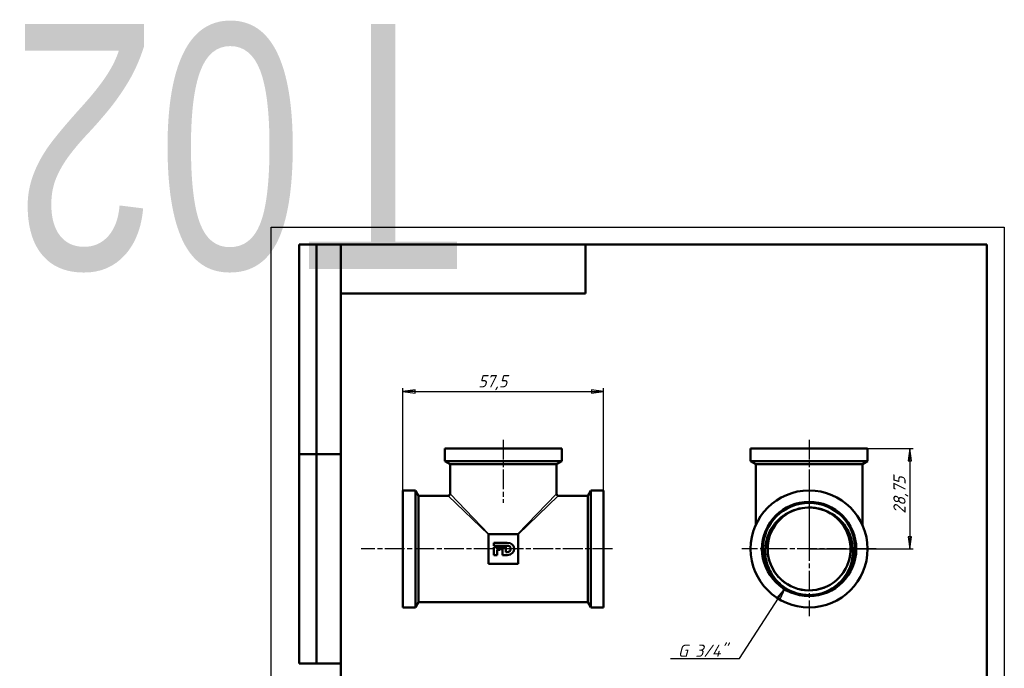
# Model space of a CAD drawing. Header units: millimetres. Extents: x -72 to 417, y -69 to 356.
# Tile 5 of 6: x -72 to 210, y 171 to 356. Entities that reach past the tile are written whole.
import ezdxf
from ezdxf.enums import TextEntityAlignment as Align

# ---------------------------------------------------------------- set-up
doc = ezdxf.new("R2018")
doc.units = ezdxf.units.MM
doc.linetypes.add('CHAIN', pattern=[0.7087, 0.4724, -0.0591, 0.1181, -0.0591])
for name, color, linetype, lineweight in [('Видимые тонкие (ГОСТ)', 7, 'Continuous', 35), ('Видимый контур (ГОСТ)', 7, 'Continuous', 50), ('Кромка (ГОСТ)', 7, 'Continuous', 50), ('Маркер центра (ГОСТ)', 7, 'Continuous', 25), ('Обозначение (ГОСТ)', 7, 'Continuous', 25), ('Осевая линия (ГОСТ)', 7, 'Continuous', 25), ('Размер (ГОСТ)', 7, 'Continuous', 25), ('Эскизная геометрия (ГОСТ)', 7, 'Continuous', 50)]:
    doc.layers.add(name, color=color, linetype=linetype, lineweight=lineweight)
doc.styles.get("Standard").update_dxf_attribs({"font": 'GOST Common Italic.ttf'})
doc.styles.add('Обычный текст (ГОСТ)', font='GOST Common Italic.ttf')
doc.dimstyles.new('Обычный (ГОСТ)', dxfattribs={"dimtxt": 3.5, "dimasz": 3.5, "dimexe": 1, "dimexo": 0, "dimgap": 0.5, "dimtad": 1, "dimrnd": 1e-08, "dimtxsty": 'Обычный текст (ГОСТ)', "dimblk": 'Filled-1', "dimcen": 0.09, "dimdle": 15, "dimclrd": 256, "dimclre": 256, "dimclrt": 256, "dimazin": 2, "dimtfac": 0.714286, "dimtdec": 3, "dimtmove": 0, "dimatfit": 3, "dimfxl": 1, "dimtolj": 1, "dimlwd": 25, "dimlwe": 25, "dimarcsym": 0})

# ---------------------------------------------------------------- blocks, each defined once
blk = doc.blocks.new('ГОСТ - Доп. графы 2')
at = {"layer": 'Эскизная геометрия (ГОСТ)'}
for p, q in [((-12, 0), (-12, 120)), ((-12, 120), (0, 120)), ((-7, 0), (-7, 120)), ((-12, 60), (0, 60)), ((0, 0), (-12, 0))]:
    blk.add_line(p, q, dxfattribs=at)
at = {"layer": 'Обозначение (ГОСТ)', "lineweight": 30, "width": 0.8, "flags": 17}
for tag, p in [('Первичная_применяемость', (-3.65, 90.03)), ('Справочный_номер', (-3.55, 30.02))]:
    blk.add_attdef(tag, text='', height=3.17, rotation=90, dxfattribs=at).set_placement(p, align=Align.MIDDLE_CENTER)
blk = doc.blocks.new('ГОСТ - Доп. графы 3')
at = {"layer": 'Эскизная геометрия (ГОСТ)'}
for p, q in [((0, 0), (70, 0)), ((70, 0), (70, -14)), ((70, -14), (0, -14))]:
    blk.add_line(p, q, dxfattribs=at)
at = {"layer": 'Обозначение (ГОСТ)', "lineweight": 30, "width": 0.8}
blk.add_attdef('ОБОЗНАЧЕНИЕ', text='', height=5, rotation=180, dxfattribs=at).set_placement((34.94, -6.97), align=Align.MIDDLE_CENTER)
blk = doc.blocks.new('Рамки ГОСТ_ граница 297x210')
at = {"layer": 'Кромка (ГОСТ)', "lineweight": 25}
for p, q in [((0, 0), (0, 297)), ((0, 297), (210, 297)), ((210, 297), (210, 0)), ((210, 0), (0, 0))]:
    blk.add_line(p, q, dxfattribs=at)
at = {"layer": 'Кромка (ГОСТ)'}
for p, q in [((205, 292), (20, 292)), ((20, 292), (20, 5)), ((205, 5), (205, 292)), ((20, 5), (205, 5))]:
    blk.add_line(p, q, dxfattribs=at)
blk = doc.blocks.new('Filled-1')
at = {"color": 0}
for p, q in [((0, 0), (-1, 0.143)), ((-1, 0.143), (-1, -0.143)), ((-1, 0), (0, 0)), ((-1, -0.143), (0, 0))]:
    blk.add_line(p, q, dxfattribs=at)
at = {"color": 0, "flags": 128}
blk.add_lwpolyline([(-1, -0.143), (0, 0), (-1, 0.143), (-1, -0.143)], dxfattribs=at)
at = {"color": 0}
blk.add_solid([(-1, -0.143), (0, 0), (-1, 0.143), (-1, -0.143)], dxfattribs=at)
blk = doc.blocks.new('*D8')
at = {"layer": 'Defpoints', "color": 0, "linetype": 'Continuous', "transparency": 16777216}
for p in [(95.24, 249.9), (37.74, 221.57), (95.24, 221.57)]:
    blk.add_point(p, dxfattribs=at)
at = {"layer": 'Размер (ГОСТ)', "linetype": 'Continuous', "lineweight": 25, "transparency": 16777216}
for p, q in [((37.74, 221.57), (37.74, 250.9)), ((41.24, 249.9), (91.74, 249.9)), ((95.24, 221.57), (95.24, 250.9))]:
    blk.add_line(p, q, dxfattribs=at)
at = {"layer": 'Размер (ГОСТ)', "linetype": 'Continuous', "lineweight": 25, "transparency": 16777216, "xscale": 3.5, "yscale": 3.5, "zscale": 3.5, "rotation": 180}
blk.add_blockref('Filled-1', (37.74, 249.9), dxfattribs=at)
at = {"layer": 'Размер (ГОСТ)', "linetype": 'Continuous', "lineweight": 25, "transparency": 16777216, "xscale": 3.5, "yscale": 3.5, "zscale": 3.5}
blk.add_blockref('Filled-1', (95.24, 249.9), dxfattribs=at)
at = {"layer": 'Размер (ГОСТ)', "linetype": 'Continuous', "lineweight": 25, "transparency": 16777216, "insert": (59.33, 254.6), "char_height": 3.5, "attachment_point": 1, "style": 'Обычный текст (ГОСТ)'}
blk.add_mtext('\\A1;57,5', dxfattribs=at)
blk = doc.blocks.new('*D9')
at = {"layer": 'Defpoints', "color": 0, "linetype": 'Continuous', "transparency": 16777216}
for p in [(170.84, 233.57), (154.09, 204.82), (182.92, 204.82)]:
    blk.add_point(p, dxfattribs=at)
at = {"layer": 'Размер (ГОСТ)', "linetype": 'Continuous', "lineweight": 25, "transparency": 16777216}
for p, q in [((170.84, 233.57), (183.92, 233.57)), ((182.92, 230.07), (182.92, 208.32)), ((154.09, 204.82), (183.92, 204.82))]:
    blk.add_line(p, q, dxfattribs=at)
at = {"layer": 'Размер (ГОСТ)', "linetype": 'Continuous', "lineweight": 25, "transparency": 16777216, "xscale": 3.5, "yscale": 3.5, "zscale": 3.5}
for p, rotation in [((182.92, 233.57), 90), ((182.92, 204.82), 270)]:
    blk.add_blockref('Filled-1', p, dxfattribs=dict(at, rotation=rotation))
at = {"layer": 'Размер (ГОСТ)', "linetype": 'Continuous', "lineweight": 25, "transparency": 16777216, "insert": (178.22, 214.9), "char_height": 3.5, "attachment_point": 1, "rotation": 90, "style": 'Обычный текст (ГОСТ)'}
blk.add_mtext('\\A1;28,75', dxfattribs=at)
blk = doc.blocks.new('*D10')
at = {"layer": 'Defpoints', "color": 0, "linetype": 'Continuous', "transparency": 16777216}
for p in [(154.08, 204.15), (147.27, 193.62)]:
    blk.add_point(p, dxfattribs=at)
at = {"layer": 'Размер (ГОСТ)', "linetype": 'Continuous', "lineweight": 25, "transparency": 16777216}
for p, q in [((134.19, 173.41), (145.36, 190.68)), ((114.38, 173.41), (134.19, 173.41))]:
    blk.add_line(p, q, dxfattribs=at)
at = {"layer": 'Размер (ГОСТ)', "linetype": 'Continuous', "lineweight": 25, "transparency": 16777216, "xscale": 3.5, "yscale": 3.5, "zscale": 3.5, "rotation": 57.09034122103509}
blk.add_blockref('Filled-1', (147.27, 193.62), dxfattribs=at)
at = {"layer": 'Размер (ГОСТ)', "linetype": 'Continuous', "lineweight": 25, "transparency": 16777216, "insert": (114.38, 177.41), "char_height": 3.5, "attachment_point": 1, "style": 'Обычный текст (ГОСТ)'}
blk.add_mtext('\\A1; \\fGOST Common|b0|i1;\\H3.5000;G 3/4"', dxfattribs=at)

msp = doc.modelspace()

# ---------------------------------------------------------------- linework, layer by layer
at = {"layer": 'Видимые тонкие (ГОСТ)'}
for p, q in [((62.2485, 208.9227), (50.7356, 220.0701)), ((51.2356, 220.5701), (62.383, 209.0572)), ((70.5882, 209.0572), (81.7356, 220.5701)), ((82.2356, 220.0701), (70.7227, 208.9227))]:
    msp.add_line(p, q, dxfattribs=at)
for points, knots in [([(160.0714, 215.1843), (162.5725, 213.7409), (164.5182, 211.361), (165.4359, 208.623), (166.3533, 205.886), (166.2352, 202.8156), (165.1104, 200.1572), (163.986, 197.4999), (161.8658, 195.2778), (159.264, 194.0302), (156.6632, 192.7831), (153.6045, 192.5207), (150.8293, 193.3066), (148.0551, 194.0922), (145.589, 195.9184), (144.0283, 198.3427), (142.4682, 200.7661), (141.8266, 203.7657), (142.259, 206.6152), (142.6912, 209.4638), (144.1926, 212.1371), (146.4001, 213.9886), (146.9163, 214.4215), (147.4701, 214.8087), (148.0524, 215.1468)], [0.52343247, 0.52343247, 0.52343247, 0.52343247, 1.24739553, 1.24739553, 1.24739553, 1.97106915, 1.97106915, 1.97106915, 2.69445839, 2.69445839, 2.69445839, 3.41756828, 3.41756828, 3.41756828, 4.14040384, 4.14040384, 4.14040384, 4.86297006, 4.86297006, 4.86297006, 5.58527191, 5.58527191, 5.58527191, 5.75418181, 5.75418181, 5.75418181, 5.75418181]), ([(160.6797, 193.4658), (158.0024, 191.9119), (154.7647, 191.3489), (151.72, 191.9077), (150.2618, 192.1754), (148.8537, 192.6992), (147.5678, 193.4365)], [2.61572767, 2.61572767, 2.61572767, 2.61572767, 3.32311375, 3.32311375, 3.32311375, 3.66188661, 3.66188661, 3.66188661, 3.66188661])]:
    msp.add_open_spline(points, degree=3, knots=knots, dxfattribs=at)
at = {"layer": 'Видимый контур (ГОСТ)'}
for p, q in [((49.7356, 233.5701), (83.2356, 233.5701)), ((49.7356, 233.5701), (49.7356, 229.9362)), ((83.2356, 233.5701), (83.2356, 229.9362)), ((137.3399, 233.5701), (170.8399, 233.5701)), ((137.3399, 233.5701), (137.3399, 229.9362)), ((170.8399, 233.5701), (170.8399, 229.9362)), ((49.7356, 229.9362), (83.2356, 229.9362)), ((51.2356, 229.0701), (49.7356, 229.9362)), ((51.2356, 229.0701), (81.7356, 229.0701)), ((51.2356, 229.0701), (51.2356, 220.5701)), ((81.7356, 229.0701), (83.2356, 229.9362)), ((81.7356, 229.0701), (81.7356, 220.5701)), ((137.3399, 229.9362), (170.8399, 229.9362)), ((138.8399, 229.0701), (137.3399, 229.9362)), ((138.8399, 229.0701), (169.3399, 229.0701)), ((138.8399, 229.0701), (138.8399, 211.7483)), ((169.3399, 229.0701), (170.8399, 229.9362)), ((169.3399, 229.0701), (169.3399, 211.7483)), ((37.7356, 221.5701), (37.7356, 188.0701)), ((41.3696, 221.5701), (37.7356, 221.5701)), ((41.3696, 221.5701), (41.3696, 188.0701)), ((42.2356, 220.0701), (41.3696, 221.5701)), ((42.2356, 220.0701), (42.2356, 189.5701)), ((50.7356, 220.0701), (42.2356, 220.0701)), ((90.7356, 220.0701), (82.2356, 220.0701)), ((90.7356, 220.0701), (91.6016, 221.5701)), ((90.7356, 220.0701), (90.7356, 189.5701)), ((91.6016, 221.5701), (91.6016, 188.0701)), ((95.2356, 221.5701), (91.6016, 221.5701)), ((95.2356, 221.5701), (95.2356, 188.0701)), ((70.7227, 209.0572), (62.2485, 209.0572)), ((62.2485, 209.0572), (62.2485, 200.583)), ((70.7227, 200.583), (70.7227, 209.0572)), ((63.7586, 206.6176), (67.6111, 206.6176)), ((63.7586, 205.7543), (63.7586, 206.6176)), ((67.6258, 205.7543), (63.7586, 205.7543)), ((63.7586, 205.3505), (65.9475, 205.3505)), ((63.7586, 203.0632), (63.7586, 205.3505)), ((64.7351, 203.0632), (63.7586, 203.0632)), ((64.7351, 204.578), (64.7351, 203.0632)), ((65.6197, 204.578), (64.7351, 204.578)), ((65.9475, 205.3505), (65.6197, 204.578)), ((66.2513, 203.0632), (66.2513, 205.3505)), ((66.2513, 205.3505), (67.2281, 205.3505)), ((67.5905, 203.0632), (66.2513, 203.0632)), ((67.2281, 205.3505), (67.2281, 203.9365)), ((67.2281, 203.9365), (67.6258, 203.9365)), ((62.2485, 200.583), (70.7227, 200.583)), ((42.2356, 189.5701), (41.3696, 188.0701)), ((90.7356, 189.5701), (42.2356, 189.5701)), ((90.7356, 189.5701), (91.6016, 188.0701)), ((41.3696, 188.0701), (37.7356, 188.0701)), ((95.2356, 188.0701), (91.6016, 188.0701))]:
    msp.add_line(p, q, dxfattribs=at)
for radius in [16.75, 13.5, 13.22, 13.22]:
    msp.add_circle((154.0899, 204.8201), radius, dxfattribs=at)
for centre, radius, start, end in [((50.7356, 220.5701), 0.5, 270, 0), ((82.2356, 220.5701), 0.5, 180, 270), ((154.0899, 204.8201), 11.8748, 88.476614, 91.842582)]:
    msp.add_arc(centre, radius, start, end, dxfattribs=at)
for points, knots in [([(147.5635, 193.4293), (146.1303, 194.3329), (144.8859, 195.5057), (142.937, 198.2425), (142.2427, 199.774), (141.4915, 202.9911), (141.4316, 204.6432), (141.9492, 207.849), (142.5111, 209.3735), (143.9235, 211.6797), (144.6179, 212.5326), (146.2075, 214.0193), (147.0929, 214.6489), (148.0508, 215.1508)], [0, 0, 0, 0, 0.5082917, 0.5082917, 1.00832179, 1.00832179, 1.50008757, 1.50008757, 1.98358631, 1.98358631, 2.31256097, 2.31256097, 2.63755813, 2.63755813, 2.63755813, 2.63755813]), ([(153.7079, 216.6814), (152.6011, 216.6475), (151.4993, 216.4617), (150.4453, 216.1218), (147.6459, 215.219), (145.2105, 213.2354), (143.7598, 210.6767), (142.3463, 208.1835), (141.8792, 205.1686), (142.4718, 202.3646), (143.0628, 199.5683), (144.7024, 197.0065), (146.994, 195.2987), (149.2803, 193.5948), (152.1955, 192.7557), (155.0378, 192.9833), (157.8746, 193.2104), (160.6141, 194.4981), (162.5991, 196.5374), (164.5938, 198.5866), (165.8088, 201.3769), (165.9502, 204.233), (166.0909, 207.0765), (165.1667, 209.9603), (163.3992, 212.1922), (161.6303, 214.4259), (159.0323, 215.9871), (156.2296, 216.5006), (155.6277, 216.6108), (155.0173, 216.6745), (154.4056, 216.6907)], [-6.25102619, -6.25102619, -6.25102619, -6.25102619, -5.97122514, -5.97122514, -5.97122514, -5.22814551, -5.22814551, -5.22814551, -4.50409627, -4.50409627, -4.50409627, -3.78204756, -3.78204756, -3.78204756, -3.0616865, -3.0616865, -3.0616865, -2.3427078, -2.3427078, -2.3427078, -1.62025768, -1.62025768, -1.62025768, -0.90101171, -0.90101171, -0.90101171, -0.18117967, -0.18117967, -0.18117967, -0.02658809, -0.02658809, -0.02658809, -0.02658809]), ([(148.0508, 215.1508), (148.6051, 215.4412), (149.4092, 215.8302), (151.5033, 216.4714), (152.5993, 216.6543), (153.7081, 216.6888)], [0, 0, 0, 0, 0.187727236, 0.187727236, 0.381800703, 0.381800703, 0.381800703, 0.381800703]), ([(154.4056, 216.6907), (155.5144, 216.6624), (156.6112, 216.4857), (158.709, 215.8563), (159.5154, 215.4717), (160.0714, 215.1843)], [0.031178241, 0.031178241, 0.031178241, 0.031178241, 0.364434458, 0.364434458, 0.686918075, 0.686918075, 0.686918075, 0.686918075]), ([(160.0714, 215.1843), (161.4663, 214.4633), (162.7056, 213.4746), (164.7578, 211.0594), (165.5428, 209.6494), (166.5419, 206.5825), (166.7363, 204.9519), (166.4921, 201.6792), (166.0453, 200.0695), (164.7859, 197.5523), (164.1289, 196.5906), (162.5679, 194.8577), (161.6684, 194.0969), (160.6797, 193.4658)], [0, 0, 0, 0, 0.4710899, 0.4710899, 0.950435, 0.950435, 1.43803249, 1.43803249, 1.93387959, 1.93387959, 2.28117807, 2.28117807, 2.63244562, 2.63244562, 2.63244562, 2.63244562]), ([(154.1268, 191.6004), (152.7769, 191.5966), (151.432, 191.8073), (149.0877, 192.5748), (148.222, 193.0141), (147.5635, 193.4293)], [0, 0, 0, 0, 0.404948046, 0.404948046, 0.741282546, 0.741282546, 0.741282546, 0.741282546]), ([(160.6797, 193.4658), (160.1479, 193.1263), (159.2747, 192.6411), (156.8207, 191.8223), (155.4768, 191.6041), (154.1268, 191.6004)], [0, 0, 0, 0, 0.189289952, 0.189289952, 0.395155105, 0.395155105, 0.395155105, 0.395155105])]:
    msp.add_open_spline(points, degree=3, knots=knots, dxfattribs=at)
for points in [[(67.6111, 206.6176), (68.8694, 206.6176), (69.5991, 205.8865), (69.5991, 204.8509)], [(69.5991, 204.8509), (69.5991, 203.8252), (68.8588, 203.0632), (67.5905, 203.0632)], [(68.5976, 204.8453), (68.5976, 205.4145), (68.2098, 205.7543), (67.6258, 205.7543)], [(67.6258, 203.9365), (68.2098, 203.9365), (68.5976, 204.2626), (68.5976, 204.8453)]]:
    msp.add_open_spline(points, degree=3, dxfattribs=at)
at = {"layer": 'Маркер центра (ГОСТ)', "linetype": 'CHAIN', "ltscale": 11.993792}
for p, q in [((154.0899, 224.0701), (154.0899, 185.5701)), ((154.0899, 224.0701), (154.0899, 185.5701)), ((173.3399, 204.8201), (134.8399, 204.8201)), ((173.3399, 204.8201), (134.8399, 204.8201))]:
    msp.add_line(p, q, dxfattribs=at)
at = {"layer": 'Осевая линия (ГОСТ)', "linetype": 'CHAIN', "ltscale": 11.993792}
for p, q in [((66.4856, 236.0701), (66.4856, 218.0701)), ((154.0899, 236.0701), (154.0899, 206.5572)), ((97.7356, 204.8201), (25.7575, 204.8201))]:
    msp.add_line(p, q, dxfattribs=at)

# ---------------------------------------------------------------- block references
ref = msp.add_blockref('ГОСТ - Доп. графы 3', (20, 292))
lines = msp.add_mtext('\\W0.8000;T02', dxfattribs={"layer": 'Обозначение (ГОСТ)', "insert": (54.9421, 285.0324), "char_height": 70.124838, "attachment_point": 1, "rotation": 180})
ref.add_attrib('ОБОЗНАЧЕНИЕ', '', (54.9421, 285.0324)).embed_mtext(lines)
for name, p in [('Рамки ГОСТ_ граница 297x210', (0, 0)), ('ГОСТ - Доп. графы 2', (20, 172))]:
    msp.add_blockref(name, p)

# ---------------------------------------------------------------- dimensions: what is measured, and where the dimension line sits
at = {"layer": 'Размер (ГОСТ)', "linetype": 'Continuous', "lineweight": 25}
dim = msp.add_linear_dim(base=(95.2356, 249.8998), p1=(37.7356, 221.5701), p2=(95.2356, 221.5701), dimstyle='Обычный (ГОСТ)', override={"dimgap": 0.5, "dimdec": 2, "dimtol": 0, "dimlim": 0, "dimtp": 0, "dimtm": 0, "dimtdec": 3, "dimtofl": 0, "dimatfit": 1}, dxfattribs=at)
dim.commit()
dim.dimension.update_dxf_attribs({"geometry": '*D8', "text_midpoint": (63.7356, 249.8998), "dimtype": 160})
dim = msp.add_linear_dim(base=(182.9212, 204.8201), p1=(170.8399, 233.5701), p2=(154.0899, 204.8201), angle=90, dimstyle='Обычный (ГОСТ)', override={"dimgap": 0.5, "dimdec": 2, "dimtol": 0, "dimlim": 0, "dimtp": 0, "dimtm": 0, "dimtdec": 3, "dimtofl": 0, "dimatfit": 1}, dxfattribs=at)
dim.commit()
dim.dimension.update_dxf_attribs({"geometry": '*D9', "text_midpoint": (182.9212, 220.5701), "dimtype": 160})
dim = msp.add_radius_dim(center=(154.0821, 204.1493), mpoint=(147.2655, 193.6162), text=' \\fGOST Common|b0|i1;\\H3.5000;G 3/4"', dimstyle='Обычный (ГОСТ)', override={"dimgap": 0.5, "dimtih": 1, "dimtoh": 1, "dimdec": 2, "dimlfac": 1, "dimcen": 0, "dimtol": 0, "dimlim": 0, "dimtp": 0, "dimtm": 0, "dimtdec": 3, "dimtofl": 0}, dxfattribs=at)
dim.commit()
dim.dimension.update_dxf_attribs({"geometry": '*D10', "text_midpoint": (122.3629, 173.4093), "dimtype": 164})

doc.saveas('drawing.dxf')
